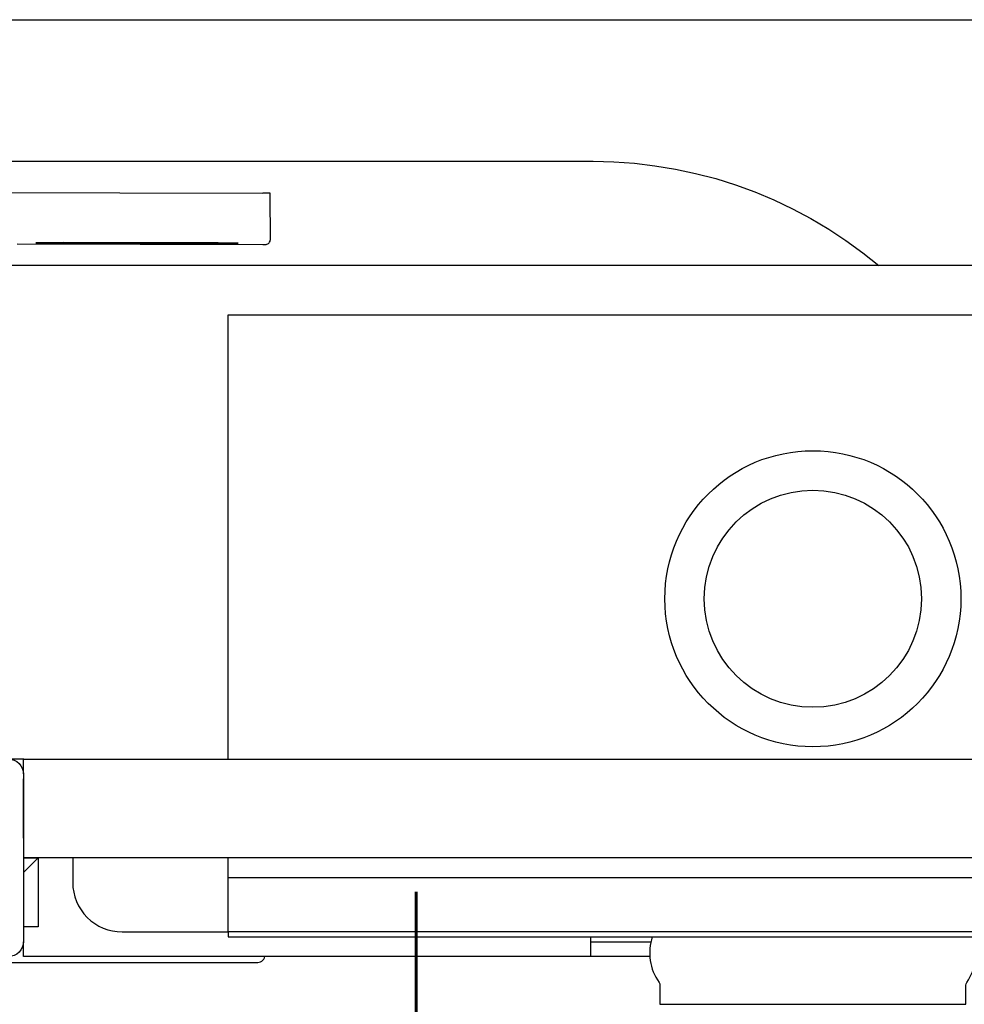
# Model space of a CAD drawing. Header units: millimetres. Extents: x 28600 to 181045, y -399112 to -163690.
# Tile 251 of 256: x 60878 to 60898, y -195447 to -195427. Entities that reach past the tile are written whole.
import ezdxf

# ---------------------------------------------------------------- set-up
doc = ezdxf.new("R2010")
doc.units = ezdxf.units.MM
doc.layers.get('0').update_dxf_attribs({"color": 8})
doc.layers.add('!! 0_ Istn-sciany', color=8, linetype='Continuous')
doc.layers.add('!! 0_Istn-went', color=8, linetype='Continuous')
doc.layers.add('!!_@ wypos sanit nd', color=8, linetype='Continuous', plot=False)
doc.styles.add('ARCHETYP', font='romans.shx', dxfattribs={"height": 15})

# ---------------------------------------------------------------- blocks, each defined once
blk = doc.blocks.new('A$Cff2eaf8b')
for points in [[(-0.18941, 0.08863), (-0.04454, 0.08863), (-0.04035, 0.08853), (-0.03617, 0.08824), (-0.032, 0.08775), (-0.02786, 0.08707), (-0.02376, 0.08619), (-0.0197, 0.08513), (-0.0157, 0.08388), (-0.01176, 0.08244), (-0.00789, 0.08082), (-0.0041, 0.07902), (-0.0004, 0.07705), (0.0032, 0.0749), (0.0067, 0.0726), (0.01009, 0.07012), (0.01337, 0.0675)], [(-0.19839, 0.08237), (-0.11148, 0.08219)], [(-0.16124, 0.07188), (-0.11145, 0.07178), (-0.11127, 0.07178), (-0.11111, 0.07178), (-0.111, 0.07178), (-0.11083, 0.07179), (-0.11065, 0.07183), (-0.11049, 0.0719), (-0.11033, 0.072), (-0.1102, 0.07212), (-0.11009, 0.07227), (-0.11001, 0.07243), (-0.10996, 0.07261), (-0.10995, 0.07279), (-0.10997, 0.08178), (-0.10998, 0.08217)], [(-0.12195, 0.07209), (-0.15195, 0.07215)], [(-0.15195, 0.07205), (-0.12195, 0.07199)], [(0.16493, 0.0675), (-0.16477, 0.0675)], [(-0.11847, -0.0325), (-0.11847, 0.0575), (0.11153, 0.0575), (0.11153, -0.0325)], [(-0.16, -0.0355), (-0.16, -0.0325), (0.16, -0.0325), (0.16, -0.0355)], [(-0.16, -0.0485), (-0.16, -0.0365)], [(0.16, -0.0555), (0.157, -0.0525), (0.16, -0.0525), (-0.16, -0.0525), (-0.157, -0.0525), (-0.16, -0.0555)], [(-0.157, -0.0525), (-0.157, -0.0665), (-0.16, -0.0665)], [(0.10602, -0.0525), (0.10602, -0.05658), (-0.11847, -0.05658)], [(-0.03305, -0.0725), (-0.16, -0.0725), (-0.16, -0.0695)], [(-0.045, -0.0725), (-0.045, -0.0685)], [(-0.045, -0.0695), (-0.03283, -0.0695)]]:
    blk.add_lwpolyline(points)
for points in [[(-0.15993, -0.0325), (-0.17249, -0.0325, 0.405519), (-0.172, -0.032), (-0.172, -0.0313, 0.414214), (-0.1725, -0.0308), (-0.1875, -0.0308, 0.414214), (-0.188, -0.0313), (-0.188, -0.032, 0.405519), (-0.18751, -0.0325), (-0.19, -0.0325, -0.414214), (-0.2, -0.0225), (-0.2, 0.0575, -0.266001), (-0.19506, 0.06612)], [(-0.15, -0.0525), (-0.15, -0.0575, 0.414214), (-0.14, -0.0675), (-0.11847, -0.0675), (-0.11847, -0.0525)], [(-0.04, -0.0685), (-0.03255, -0.0685, 0.236962), (-0.03118, -0.07775, -0.154353), (-0.031, -0.07832), (-0.031, -0.08218), (0.031, -0.08218), (0.031, -0.07832, -0.154353), (0.03118, -0.07775, 0.236962), (0.03255, -0.0685), (0.04, -0.0685)], [(-0.1633, -0.0727, 0.412536), (-0.1623, -0.0737), (-0.11251, -0.0737), (-0.11222, -0.07367), (-0.11194, -0.07358), (-0.11168, -0.07345), (-0.11145, -0.07326), (-0.11126, -0.07304), (-0.11112, -0.07278), (-0.11104, -0.0725)]]:
    blk.add_lwpolyline(points, format="xyb")
blk.add_lwpolyline([(-0.2, -0.0695), (-0.2, -0.0355, -0.414214), (-0.197, -0.0325), (-0.163, -0.0325, -0.414214), (-0.16, -0.0355), (-0.16, -0.0695, -0.414214), (-0.163, -0.0725), (-0.197, -0.0725, -0.414214)], format="xyb", close=True)
blk.add_lwpolyline([(-0.11847, -0.0685), (0.11153, -0.0685), (0.11153, -0.0675), (-0.11847, -0.0675)], close=True)
for radius in [0.03, 0.022]:
    blk.add_circle((0, 0), radius)
for centre, major_axis, start_param, end_param in [((-0.11148, 0.08218), (-0.0015, 0), 3.141878, 4.712682), ((-0.15195, 0.0721), (0.0055, -0.00001), 1.571085, 4.712678), ((-0.12195, 0.07204), (0.0055, -0.00001), 4.712678, 7.854271)]:
    blk.add_ellipse(centre, major_axis=major_axis, ratio=0.008726, start_param=start_param, end_param=end_param)

msp = doc.modelspace()

# ---------------------------------------------------------------- linework, layer by layer
at = {"layer": '!! 0_ Istn-sciany'}
msp.add_lwpolyline([(60850.56735, -195427.12813), (60964.56735, -195427.12813)], dxfattribs=at)

# ---------------------------------------------------------------- block references
at = {"layer": '!!_@ wypos sanit nd', "xscale": 100, "yscale": 100, "zscale": 100}
msp.add_blockref('A$Cff2eaf8b', (60894.56735, -195438.86114), dxfattribs=at)

# ---------------------------------------------------------------- texts
at = {"layer": '!! 0_Istn-went', "style": 'ARCHETYP', "width": 0.8}
msp.add_text('Went', height=10, rotation=360, dxfattribs=at).set_placement((60863.89738, -195454.7979))

doc.saveas('drawing.dxf')
